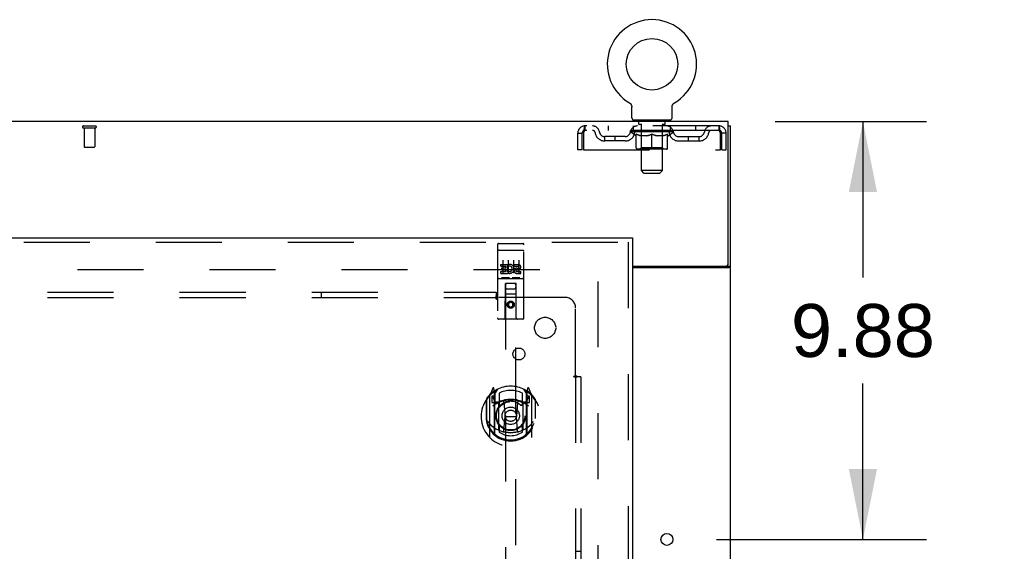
# Model space of a CAD drawing. Header units: inches. Extents: x 0 to 283, y 0 to 183.
# Tile 65 of 76: x 122 to 145, y 119 to 132. Entities that reach past the tile are written whole.
import ezdxf

# ---------------------------------------------------------------- set-up
doc = ezdxf.new("R2010")
doc.units = ezdxf.units.IN
doc.header["$LTSCALE"] = 15.583333
doc.header["$MEASUREMENT"] = 0
doc.linetypes.add('HIDDEN', pattern=[0.2, 0.1, -0.1])
doc.layers.get('0').update_dxf_attribs({"linetype": 'CONTINUOUS'})
for name, color, linetype in [('DEFAULT_2', 8, 'HIDDEN'), ('DIMENSIONS', 7, 'CONTINUOUS'), ('RIGHTHAND_DOOR_ASSEMBLY', 7, 'CONTINUOUS'), ('SUBPANEL', 7, 'CONTINUOUS')]:
    doc.layers.add(name, color=color, linetype=linetype)
doc.styles.get("Standard").update_dxf_attribs({"font": 'arial.ttf'})
doc.dimstyles.new('DIMSTYLE_1', dxfattribs={"dimtxt": 1.25, "dimasz": 1.666667, "dimexe": 0.09, "dimexo": 0.07, "dimgap": 0.0375, "dimtad": 0, "dimtih": 1, "dimtoh": 1, "dimzin": 4, "dimdsep": 46, "dimtxsty": 'Standard', "dimblk": '_FILLED', "dimblk1": '_FILLED', "dimblk2": '_FILLED', "dimcen": 0.09, "dimadec": 3, "dimazin": 1, "dimtfac": 1, "dimtdec": 3, "dimtofl": 0, "dimtmove": 0, "dimatfit": 3, "dimldrblk": '_FILLED', "dimfxl": 0, "dimtolj": 1, "dimtzin": 4, "dimarcsym": 0})

# ---------------------------------------------------------------- blocks, each defined once
blk = doc.blocks.new('_FILLED')
at = {"color": 0, "linetype": 'ByBlock'}
blk.add_solid([(0, 0), (-1, 0.2), (-1, -0.2)], dxfattribs=at)
blk = doc.blocks.new('*D10')
at = {"layer": 'DIMENSIONS', "color": 2, "linetype": 'Continuous'}
for p, q in [((140.03, 129.295), (143.602, 129.295)), ((142.102, 129.295), (142.102, 125.607)), ((142.102, 119.42), (142.102, 123.107)), ((138.642, 119.42), (143.602, 119.42))]:
    blk.add_line(p, q, dxfattribs=at)
at = {"layer": 'DIMENSIONS', "color": 2, "linetype": 'Continuous', "xscale": 1.6666666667, "yscale": 1.6666666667, "zscale": 1.6666666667}
for p, rotation in [((142.102, 129.295), 90), ((142.102, 119.42), 270)]:
    blk.add_blockref('_FILLED', p, dxfattribs=dict(at, rotation=rotation))
at = {"layer": 'DIMENSIONS', "color": 2, "linetype": 'Continuous', "insert": (142.102, 124.982), "char_height": 1.25, "width": 3.39684, "attachment_point": 2, "line_spacing_factor": 0.9}
blk.add_mtext('9.88', dxfattribs=at)
blk = doc.blocks.new('*D11')
at = {"layer": 'DIMENSIONS', "color": 2, "linetype": 'Continuous'}
for p, q in [((137.476, 113.705), (137.476, 111.269)), ((137.476, 112.769), (134.142, 112.769)), ((138.976, 112.769), (141.418, 112.769))]:
    blk.add_line(p, q, dxfattribs=at)
at = {"layer": 'DIMENSIONS', "color": 2, "linetype": 'Continuous', "xscale": 1.6666666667, "yscale": 1.6666666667, "zscale": 1.6666666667}
blk.add_blockref('_FILLED', (137.476, 112.769), dxfattribs=at)
at = {"layer": 'DIMENSIONS', "color": 2, "linetype": 'Continuous', "xscale": 1.6666666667, "yscale": 1.6666666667, "zscale": 1.6666666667, "rotation": 180}
blk.add_blockref('_FILLED', (138.976, 112.769), dxfattribs=at)
at = {"layer": 'DIMENSIONS', "color": 2, "linetype": 'Continuous', "insert": (142.043, 113.394), "char_height": 1.25, "width": 3.39684, "attachment_point": 1, "line_spacing_factor": 0.9}
blk.add_mtext('1.50', dxfattribs=at)

msp = doc.modelspace()

# ---------------------------------------------------------------- linework, layer by layer
at = {"color": 7, "linetype": 'Continuous'}
for p, q in [((136.585, 129.741), (136.585, 129.741)), ((136.585, 129.741), (136.588, 129.739)), ((136.588, 129.739), (136.591, 129.738)), ((136.591, 129.738), (136.593, 129.737)), ((136.593, 129.737), (136.596, 129.734)), ((136.596, 129.734), (136.6, 129.731)), ((136.6, 129.731), (136.603, 129.729)), ((136.603, 129.729), (136.606, 129.726)), ((136.606, 129.726), (136.609, 129.723)), ((136.609, 129.723), (136.612, 129.72)), ((136.612, 129.72), (136.615, 129.716)), ((136.615, 129.716), (136.618, 129.713)), ((136.618, 129.713), (136.621, 129.71)), ((136.621, 129.71), (136.623, 129.706)), ((136.623, 129.706), (136.626, 129.703)), ((136.626, 129.703), (136.628, 129.699)), ((136.628, 129.699), (136.63, 129.695)), ((136.63, 129.695), (136.633, 129.691)), ((136.633, 129.692), (136.635, 129.688)), ((137.609, 129.688), (137.611, 129.692)), ((137.611, 129.691), (137.613, 129.695)), ((137.613, 129.695), (137.615, 129.699)), ((137.615, 129.699), (137.618, 129.703)), ((137.618, 129.703), (137.62, 129.706)), ((137.62, 129.706), (137.623, 129.71)), ((137.623, 129.71), (137.625, 129.713)), ((137.625, 129.713), (137.628, 129.716)), ((137.628, 129.716), (137.631, 129.72)), ((137.631, 129.72), (137.634, 129.723)), ((137.634, 129.723), (137.637, 129.726)), ((137.637, 129.726), (137.641, 129.729)), ((137.641, 129.729), (137.644, 129.731)), ((137.644, 129.731), (137.647, 129.734)), ((137.647, 129.734), (137.651, 129.737)), ((137.651, 129.737), (137.652, 129.738)), ((137.651, 129.737), (137.652, 129.738)), ((137.652, 129.738), (137.655, 129.739)), ((137.655, 129.739), (137.658, 129.741)), ((137.658, 129.741), (137.658, 129.741)), ((136.634, 129.688), (136.636, 129.684)), ((136.636, 129.684), (136.638, 129.68)), ((136.638, 129.68), (136.64, 129.676)), ((136.64, 129.676), (136.641, 129.671)), ((136.647, 129.385), (136.647, 129.634)), ((137.597, 129.634), (137.597, 129.637)), ((137.597, 129.385), (137.597, 129.634)), ((137.601, 129.667), (137.603, 129.672)), ((137.603, 129.671), (137.604, 129.676)), ((137.604, 129.676), (137.606, 129.68)), ((137.606, 129.68), (137.607, 129.684)), ((137.607, 129.684), (137.609, 129.688)), ((137.559, 129.325), (136.684, 129.325)), ((136.684, 129.325), (136.684, 129.295)), ((137.559, 129.325), (137.559, 129.295)), ((138.924, 129.191), (138.976, 129.191)), ((138.872, 125.878), (138.872, 125.877)), ((138.872, 125.877), (138.976, 125.877))]:
    msp.add_line(p, q, dxfattribs=at)
at = {"color": 3, "linetype": 'Continuous'}
for p, q in [((138.924, 129.295), (61.278, 129.295)), ((138.924, 125.938), (138.924, 129.295)), ((138.976, 61.399), (138.976, 129.191)), ((136.663, 125.878), (138.864, 125.878)), ((136.663, 125.847), (138.935, 125.847))]:
    msp.add_line(p, q, dxfattribs=at)
at = {"color": 7, "linetype": 'Continuous'}
for points in [[(136.641, 129.672), (136.642, 129.667), (136.643, 129.663), (136.644, 129.659), (136.645, 129.655), (136.646, 129.65), (136.646, 129.646), (136.647, 129.642), (136.647, 129.637), (136.647, 129.634)], [(136.647, 129.642), (136.647, 129.637), (136.647, 129.634)], [(137.597, 129.637), (137.597, 129.642), (137.597, 129.646), (137.598, 129.65), (137.599, 129.655), (137.599, 129.659), (137.6, 129.663), (137.601, 129.667)], [(137.597, 129.637), (137.597, 129.642), (137.597, 129.646), (137.598, 129.65), (137.599, 129.655)], [(138.853, 125.847), (138.853, 125.848), (138.853, 125.849), (138.853, 125.851), (138.853, 125.852), (138.854, 125.854), (138.854, 125.855), (138.855, 125.857), (138.856, 125.859), (138.858, 125.86), (138.859, 125.861), (138.86, 125.863), (138.862, 125.864), (138.865, 125.866)], [(138.865, 125.866), (138.866, 125.868), (138.868, 125.869), (138.869, 125.87), (138.87, 125.872), (138.871, 125.873)], [(138.871, 125.873), (138.871, 125.874), (138.872, 125.876), (138.872, 125.877)]]:
    msp.add_lwpolyline(points, dxfattribs=at)
at = {"color": 3, "linetype": 'Continuous'}
for points in [[(138.935, 125.847), (138.937, 125.848), (138.939, 125.85), (138.941, 125.851), (138.944, 125.853), (138.947, 125.854), (138.95, 125.856)], [(138.95, 125.856), (138.956, 125.859), (138.959, 125.86), (138.962, 125.862), (138.964, 125.863), (138.967, 125.865), (138.969, 125.866), (138.971, 125.868), (138.973, 125.87), (138.974, 125.871), (138.975, 125.873), (138.975, 125.874), (138.976, 125.876), (138.976, 125.877)]]:
    msp.add_lwpolyline(points, dxfattribs=at)
at = {"color": 7, "linetype": 'Continuous'}
msp.add_circle((137.122, 130.649), 0.609, dxfattribs=at)
at = {"color": 3, "linetype": 'Continuous'}
msp.add_circle((137.476, 119.42), 0.141, dxfattribs=at)
at = {"color": 7, "linetype": 'Continuous'}
for centre, radius, start, end in [((137.122, 130.649), 1.054, 300.3993, 239.6007), ((136.707, 129.385), 0.06, 180, 270), ((137.537, 129.385), 0.06, 270, 360)]:
    msp.add_arc(centre, radius, start, end, dxfattribs=at)
at = {"color": 3, "linetype": 'Continuous'}
msp.add_arc((138.864, 125.938), 0.06, 270, 360, dxfattribs=at)
at = {"layer": 'DEFAULT_2', "color": 8, "linetype": 'HIDDEN'}
for p, q in [((136.591, 129.738), (136.593, 129.737)), ((136.777, 129.325), (136.777, 129.295)), ((136.812, 129.235), (136.812, 129.315)), ((136.881, 129.225), (136.822, 129.225)), ((137.422, 129.225), (137.363, 129.225)), ((137.432, 129.235), (137.432, 129.315)), ((137.467, 129.325), (137.467, 129.295)), ((123.702, 129.191), (123.986, 129.191)), ((123.702, 129.148), (123.986, 129.148)), ((123.72, 129.148), (123.72, 128.701)), ((123.968, 129.148), (123.968, 128.701)), ((135.372, 128.628), (135.372, 129.024)), ((135.372, 129.024), (135.476, 129.024)), ((135.476, 128.628), (135.476, 129.024)), ((135.506, 129.024), (135.506, 128.628)), ((138.705, 129.191), (135.539, 129.191)), ((135.539, 129.191), (135.539, 129.087)), ((138.705, 129.087), (135.539, 129.087)), ((136.091, 129.191), (136.091, 129.087)), ((136.616, 129.049), (136.616, 129.087)), ((137.628, 129.049), (136.616, 129.049)), ((136.743, 128.96), (136.616, 129.049)), ((136.623, 129.081), (136.623, 129.087)), ((136.63, 129.079), (136.63, 129.081)), ((136.63, 129.079), (137.613, 129.079)), ((136.637, 129.079), (136.637, 129.081)), ((136.638, 129.079), (136.638, 129.081)), ((136.646, 129.081), (136.646, 129.087)), ((136.659, 129.079), (136.659, 129.081)), ((136.661, 129.079), (136.661, 129.081)), ((136.683, 129.081), (136.683, 129.087)), ((136.684, 129.087), (136.684, 129.191)), ((136.695, 129.079), (136.695, 129.081)), ((136.697, 129.079), (136.697, 129.081)), ((136.86, 129.081), (136.699, 129.081)), ((136.734, 129.081), (136.734, 129.087)), ((136.735, 129.079), (136.735, 129.081)), ((136.736, 129.079), (136.736, 129.081)), ((136.738, 129.079), (136.738, 129.081)), ((136.744, 129.079), (136.744, 129.081)), ((136.744, 129.079), (136.744, 129.081)), ((136.747, 129.079), (136.747, 129.081)), ((136.749, 129.079), (136.749, 129.082)), ((136.751, 128.67), (136.751, 128.995)), ((136.753, 129.079), (136.753, 129.081)), ((136.764, 129.079), (136.764, 129.081)), ((136.779, 129.079), (136.779, 129.083)), ((136.779, 129.079), (136.779, 129.081)), ((136.795, 129.079), (136.795, 129.081)), ((136.796, 129.081), (136.796, 129.087)), ((136.804, 129.079), (136.804, 129.081)), ((136.807, 129.079), (136.807, 129.081)), ((136.815, 129.079), (136.815, 129.081)), ((136.824, 129.079), (136.824, 129.084)), ((136.836, 129.079), (136.836, 129.081)), ((136.839, 129.079), (136.839, 129.081)), ((136.86, 129.079), (136.86, 129.081)), ((136.914, 129.081), (136.864, 129.081)), ((136.869, 129.081), (136.869, 129.087)), ((136.872, 128.672), (136.872, 129.047)), ((136.873, 128.135), (136.873, 129.215)), ((136.874, 129.079), (136.874, 129.081)), ((136.878, 129.079), (136.878, 129.081)), ((136.883, 129.079), (136.883, 129.085)), ((136.886, 129.079), (136.886, 129.081)), ((136.895, 129.079), (136.895, 129.081)), ((136.914, 129.079), (136.914, 129.081)), ((136.974, 129.081), (136.927, 129.081)), ((136.943, 129.079), (136.943, 129.081)), ((136.949, 129.081), (136.949, 129.087)), ((136.952, 129.079), (136.952, 129.081)), ((136.954, 129.079), (136.954, 129.086)), ((136.956, 129.079), (136.956, 129.081)), ((136.962, 129.079), (136.962, 129.081)), ((136.974, 129.079), (136.974, 129.081)), ((137.038, 129.081), (136.995, 129.081)), ((137.005, 129.079), (137.005, 129.081)), ((137.03, 129.081), (137.122, 129.087)), ((137.034, 129.081), (137.034, 129.087)), ((137.034, 129.086), (137.034, 129.087)), ((137.034, 129.081), (137.034, 129.086)), ((137.034, 129.079), (137.034, 129.081)), ((137.037, 129.079), (137.037, 129.081)), ((137.038, 129.079), (137.038, 129.081)), ((137.039, 129.079), (137.039, 129.081)), ((137.105, 129.081), (137.067, 129.081)), ((137.071, 129.079), (137.071, 129.081)), ((137.105, 129.079), (137.105, 129.081)), ((137.12, 129.081), (137.12, 129.081)), ((137.12, 129.079), (137.12, 129.081)), ((137.12, 129.079), (137.12, 129.081)), ((137.122, 129.081), (137.122, 129.087)), ((137.122, 128.64), (137.122, 128.995)), ((137.124, 129.079), (137.124, 129.081)), ((137.124, 129.079), (137.124, 129.081)), ((137.124, 129.081), (137.124, 129.081)), ((137.125, 129.081), (137.177, 129.081)), ((137.138, 129.079), (137.138, 129.081)), ((137.151, 129.085), (137.213, 129.081)), ((137.151, 129.081), (137.151, 129.085)), ((137.168, 129.081), (137.168, 129.084)), ((137.173, 129.079), (137.173, 129.081)), ((137.205, 129.081), (137.249, 129.081)), ((137.205, 129.079), (137.205, 129.081)), ((137.205, 129.079), (137.205, 129.081)), ((137.206, 129.079), (137.206, 129.081)), ((137.209, 129.086), (137.21, 129.087)), ((137.209, 129.081), (137.209, 129.086)), ((137.209, 129.079), (137.209, 129.081)), ((137.21, 129.081), (137.21, 129.087)), ((137.238, 129.079), (137.238, 129.081)), ((137.27, 129.081), (137.317, 129.081)), ((137.27, 129.079), (137.27, 129.081)), ((137.282, 129.079), (137.282, 129.081)), ((137.288, 129.079), (137.288, 129.081)), ((137.29, 129.079), (137.29, 129.086)), ((137.292, 129.079), (137.292, 129.081)), ((137.295, 129.081), (137.295, 129.087)), ((137.301, 129.079), (137.301, 129.081)), ((137.33, 129.081), (137.379, 129.081)), ((137.33, 129.079), (137.33, 129.081)), ((137.349, 129.079), (137.349, 129.081)), ((137.358, 129.079), (137.358, 129.081)), ((137.361, 129.079), (137.361, 129.085)), ((137.366, 129.079), (137.366, 129.081)), ((137.369, 129.079), (137.369, 129.081)), ((137.371, 128.135), (137.371, 129.215)), ((137.372, 128.672), (137.372, 129.047)), ((137.375, 129.081), (137.375, 129.087)), ((137.383, 129.081), (137.544, 129.081)), ((137.383, 129.079), (137.383, 129.081)), ((137.405, 129.079), (137.405, 129.081)), ((137.407, 129.079), (137.407, 129.081)), ((137.42, 129.079), (137.42, 129.084)), ((137.429, 129.079), (137.429, 129.081)), ((137.436, 129.079), (137.436, 129.081)), ((137.439, 129.079), (137.439, 129.081)), ((137.447, 129.081), (137.447, 129.087)), ((137.448, 129.079), (137.448, 129.081)), ((137.465, 129.079), (137.465, 129.083)), ((137.465, 129.079), (137.465, 129.081)), ((137.479, 129.079), (137.479, 129.081)), ((137.491, 129.079), (137.491, 129.081)), ((137.492, 128.67), (137.492, 128.995)), ((137.494, 129.079), (137.494, 129.082)), ((137.497, 129.079), (137.497, 129.081)), ((137.5, 129.079), (137.5, 129.081)), ((137.5, 129.079), (137.5, 129.081)), ((137.501, 128.96), (137.628, 129.049)), ((137.505, 129.079), (137.505, 129.081)), ((137.508, 129.079), (137.508, 129.081)), ((137.508, 129.079), (137.508, 129.081)), ((137.51, 129.081), (137.51, 129.087)), ((137.546, 129.079), (137.546, 129.081)), ((137.549, 129.079), (137.549, 129.081)), ((137.559, 129.087), (137.559, 129.191)), ((137.56, 129.081), (137.56, 129.087)), ((137.583, 129.079), (137.583, 129.081)), ((137.584, 129.079), (137.584, 129.081)), ((137.597, 129.081), (137.597, 129.087)), ((137.606, 129.079), (137.606, 129.081)), ((137.606, 129.079), (137.606, 129.081)), ((137.613, 129.079), (137.613, 129.081)), ((137.62, 129.081), (137.62, 129.087)), ((137.628, 129.049), (137.628, 129.087)), ((138.153, 129.191), (138.153, 129.087)), ((138.705, 129.087), (138.705, 129.191)), ((138.738, 129.024), (138.733, 129.038)), ((138.738, 128.628), (138.738, 129.024)), ((138.872, 129.024), (138.768, 129.024)), ((138.768, 128.628), (138.768, 129.024)), ((138.872, 128.628), (138.872, 129.024)), ((136.49, 128.94), (136.007, 128.94)), ((136.007, 128.836), (136.007, 128.94)), ((136.49, 128.836), (136.007, 128.836)), ((136.257, 128.836), (136.257, 128.94)), ((136.743, 128.96), (136.751, 128.96)), ((137.009, 128.96), (136.865, 128.96)), ((137.378, 128.96), (137.235, 128.96)), ((137.492, 128.96), (137.501, 128.96)), ((137.753, 128.94), (138.236, 128.94)), ((137.753, 128.836), (138.236, 128.836)), ((137.986, 128.836), (137.986, 128.94)), ((138.236, 128.836), (138.236, 128.94)), ((123.73, 128.691), (123.958, 128.691)), ((135.476, 128.628), (135.372, 128.628)), ((135.506, 128.628), (138.738, 128.628)), ((137.463, 128.64), (136.781, 128.64)), ((136.872, 128.672), (136.84, 128.64)), ((137.372, 128.672), (136.872, 128.672)), ((137.372, 128.672), (137.404, 128.64)), ((138.768, 128.628), (138.872, 128.628)), ((137.371, 128.135), (136.873, 128.135)), ((136.933, 128.075), (136.873, 128.135)), ((136.933, 128.075), (137.311, 128.075)), ((137.311, 128.075), (137.371, 128.135)), ((101.747, 125.795), (135.837, 125.795)), ((135.851, 64.743), (135.851, 125.847))]:
    msp.add_line(p, q, dxfattribs=at)
for points in [[(135.539, 129.191), (135.536, 129.189), (135.534, 129.186), (135.532, 129.181), (135.529, 129.174), (135.527, 129.165), (135.525, 129.154), (135.522, 129.142), (135.52, 129.128), (135.518, 129.112), (135.515, 129.096), (135.513, 129.079), (135.51, 129.061), (135.508, 129.042), (135.506, 129.024)], [(135.539, 129.087), (135.536, 129.086), (135.534, 129.085), (135.532, 129.083), (135.529, 129.08), (135.527, 129.077), (135.525, 129.073), (135.522, 129.068), (135.52, 129.063), (135.518, 129.057), (135.515, 129.051), (135.513, 129.044), (135.51, 129.038), (135.506, 129.024)], [(136.751, 128.995), (136.772, 128.987), (136.792, 128.98), (136.812, 128.973), (136.832, 128.968), (136.852, 128.964), (136.871, 128.96)], [(136.865, 128.96), (136.846, 128.964), (136.828, 128.968), (136.809, 128.974), (136.79, 128.98), (136.771, 128.986), (136.751, 128.994)], [(137.001, 128.96), (137.021, 128.964), (137.041, 128.968), (137.061, 128.974), (137.081, 128.98), (137.101, 128.987), (137.122, 128.995)], [(137.122, 128.994), (137.102, 128.986), (137.083, 128.979), (137.064, 128.973), (137.046, 128.968), (137.027, 128.964), (137.009, 128.96)], [(137.122, 128.995), (137.143, 128.987), (137.163, 128.98), (137.183, 128.974), (137.203, 128.968), (137.223, 128.964), (137.242, 128.96)], [(137.235, 128.96), (137.216, 128.964), (137.197, 128.968), (137.179, 128.973), (137.16, 128.979), (137.141, 128.986), (137.122, 128.994)], [(137.372, 128.96), (137.392, 128.964), (137.412, 128.968), (137.432, 128.973), (137.452, 128.98), (137.472, 128.987), (137.492, 128.995)], [(137.492, 128.994), (137.473, 128.986), (137.453, 128.979), (137.434, 128.973), (137.416, 128.968), (137.397, 128.964), (137.378, 128.96)], [(138.738, 129.024), (138.735, 129.042), (138.733, 129.061), (138.731, 129.079), (138.728, 129.096), (138.726, 129.112), (138.724, 129.128), (138.721, 129.142), (138.719, 129.154), (138.717, 129.165), (138.714, 129.174), (138.712, 129.181), (138.709, 129.186), (138.707, 129.189), (138.705, 129.191)], [(138.733, 129.038), (138.731, 129.044), (138.728, 129.051), (138.726, 129.057), (138.724, 129.063), (138.721, 129.068), (138.719, 129.073), (138.717, 129.077), (138.714, 129.08), (138.712, 129.083), (138.709, 129.085), (138.707, 129.086), (138.705, 129.087)]]:
    msp.add_lwpolyline(points, dxfattribs=at)
for centre, radius, start, end in [((136.802, 129.315), 0.01, 0, 90), ((136.822, 129.235), 0.01, 180, 270), ((136.863, 129.215), 0.01, 0, 90), ((137.381, 129.215), 0.01, 90, 180), ((137.422, 129.235), 0.01, 270, 360), ((137.442, 129.315), 0.01, 90, 180), ((123.702, 129.169), 0.0215, 90, 270), ((123.986, 129.169), 0.0215, 270, 90), ((135.539, 129.024), 0.167, 90, 180), ((135.539, 129.024), 0.063, 90, 180), ((135.718, 129.024), 0.167, 8.0716, 90), ((135.719, 129.024), 0.0625, 7.9863, 90), ((136.007, 129.065), 0.229, 187.9863, 270), ((136.007, 129.065), 0.125, 188.0716, 270), ((136.49, 129.065), 0.125, 270, 351.9284), ((136.49, 129.065), 0.229, 270, 352.0137), ((136.779, 129.024), 0.167, 90, 171.9284), ((136.779, 129.024), 0.0625, 90, 172.0137), ((136.84, 129.047), 0.0318, 0, 90), ((137.404, 129.047), 0.0318, 90, 180), ((137.464, 129.024), 0.167, 8.0716, 90), ((137.465, 129.024), 0.0625, 7.9863, 90), ((137.753, 129.065), 0.229, 187.9863, 270), ((137.753, 129.065), 0.125, 188.0716, 270), ((138.236, 129.065), 0.125, 270, 351.9284), ((138.236, 129.065), 0.229, 270, 352.0137), ((138.525, 129.024), 0.167, 90, 171.9284), ((138.525, 129.024), 0.0625, 90, 172.0137), ((138.705, 129.024), 0.167, 0, 90), ((138.705, 129.024), 0.063, 0, 90), ((123.73, 128.701), 0.01, 180, 270), ((123.958, 128.701), 0.01, 270, 360), ((136.781, 128.67), 0.0296, 180, 270), ((137.463, 128.67), 0.0296, 270, 360)]:
    msp.add_arc(centre, radius, start, end, dxfattribs=at)
for centre, major_axis, ratio, start_param, end_param in [((137.122, 129.087), (0.506, 0.005), 0.05963, 2.96643, 3.140963), ((136.6, 129.077), (0.158, 0), 0.060556, 0.430652, 1.470503), ((137.122, 129.087), (0.506, 0), 0.060556, -3.141593, -2.96706), ((136.6, 129.072), (0.158, 0.002), 0.05963, 1.376596, 1.469874), ((137.122, 129.087), (0.506, 0.011), 0.05688, 2.791345, 2.965878), ((136.58, 129.077), (0.158, 0.002), 0.05963, 0.25549, 1.295341), ((136.635, 129.077), (0.158, -0.002), 0.05963, 0.605815, 1.645666), ((137.122, 129.087), (0.506, -0.005), 0.05963, -2.96643, -2.791898), ((136.635, 129.072), (0.158, 0), 0.060556, 1.551758, 1.645036), ((136.58, 129.072), (0.158, 0.003), 0.05688, 1.20151, 1.294789), ((136.636, 129.073), (0.131, 0.001), 0.05963, 1.065228, 1.614276), ((136.62, 129.073), (0.131, 0.003), 0.05688, 0.890143, 1.43919), ((136.667, 129.073), (0.131, 0), 0.060556, 1.240391, 1.789438), ((137.122, 129.087), (0.506, 0.015), 0.052395, 2.616403, 2.790936), ((136.577, 129.077), (0.158, 0.003), 0.05688, 0.080405, 1.120256), ((136.685, 129.077), (0.158, -0.003), 0.05688, 0.7809, 1.820751), ((137.122, 129.087), (0.506, -0.011), 0.05688, -2.791345, -2.616812), ((136.685, 129.072), (0.158, -0.002), 0.05963, 1.72692, 1.820198), ((136.577, 129.072), (0.158, 0.005), 0.052395, 1.026568, 1.119847), ((136.62, 129.073), (0.131, 0.004), 0.052395, 0.715201, 1.264248), ((136.711, 129.073), (0.131, -0.001), 0.05963, 1.415553, 1.9646), ((137.122, 129.087), (0.506, 0.02), 0.046319, 2.441654, 2.616187), ((136.748, 129.077), (0.158, -0.005), 0.052395, 0.955842, 1.995693), ((136.591, 129.077), (0.158, 0.005), 0.052395, -0.094537, 0.945314), ((137.122, 129.087), (0.506, -0.015), 0.052395, -2.616403, -2.44187), ((136.748, 129.072), (0.158, -0.003), 0.05688, 1.902006, 1.995284), ((136.591, 129.072), (0.158, 0.006), 0.046319, 0.851819, 0.945098), ((136.634, 129.073), (0.131, 0.005), 0.046319, 0.540452, 1.089499), ((136.768, 129.073), (0.131, -0.003), 0.05688, 1.590638, 2.139686), ((137.122, 129.087), (0.506, 0.024), 0.038841, 2.267123, 2.441656), ((136.823, 129.077), (0.158, -0.006), 0.046319, 1.130591, 2.170442), ((136.621, 129.077), (0.158, 0.006), 0.046319, -0.269286, 0.770565), ((137.122, 129.087), (0.506, -0.02), 0.046319, -2.441654, -2.267121), ((136.823, 129.072), (0.158, -0.005), 0.052395, 2.076947, 2.170226), ((136.621, 129.072), (0.158, 0.007), 0.038841, 0.677289, 0.770567), ((136.664, 129.073), (0.131, 0.006), 0.038841, 0.365921, 0.914969), ((136.835, 129.073), (0.131, -0.004), 0.052395, 1.76558, 2.314627), ((137.122, 129.087), (0.506, 0.027), 0.030195, 2.09281, 2.267343), ((136.907, 129.077), (0.158, -0.007), 0.038841, 1.305122, 2.344973), ((136.665, 129.077), (0.158, 0.007), 0.038841, -0.443817, 0.596034), ((137.122, 129.087), (0.506, -0.024), 0.038841, -2.267123, -2.092591), ((136.907, 129.072), (0.158, -0.006), 0.046319, 2.251696, 2.344975), ((136.665, 129.072), (0.158, 0.008), 0.030195, 0.502975, 0.596254), ((136.707, 129.073), (0.131, 0.007), 0.030195, 0.191608, 0.740655), ((136.912, 129.073), (0.131, -0.005), 0.046319, 1.940329, 2.489376), ((136.724, 129.077), (0.158, 0.008), 0.030195, -0.61813, 0.421721), ((137.122, 129.087), (0.506, 0.029), 0.020645, 1.918687, 2.09322), ((136.997, 129.077), (0.158, -0.008), 0.030195, 1.479435, 2.519286), ((137.122, 129.087), (0.506, -0.027), 0.030195, -2.09281, -1.918277), ((136.997, 129.072), (0.158, -0.007), 0.038841, 2.426227, 2.519505), ((136.724, 129.072), (0.158, 0.009), 0.020645, 0.328852, 0.422131), ((136.763, 129.073), (0.131, 0.007), 0.020645, 0.017485, 0.566532), ((136.994, 129.073), (0.131, -0.006), 0.038841, 2.11486, 2.663907), ((136.795, 129.077), (0.158, 0.009), 0.020645, -0.792253, 0.247598), ((137.122, 129.087), (0.506, 0.03), 0.010478, 1.744704, 1.919237), ((137.091, 129.077), (0.158, -0.009), 0.020645, 1.653558, 2.693409), ((137.122, 129.087), (0.506, -0.029), 0.020645, -1.918687, -1.744154), ((137.091, 129.072), (0.158, -0.008), 0.030195, 2.60054, 2.693819), ((136.795, 129.072), (0.158, 0.009), 0.010478, 0.154869, 0.248148), ((136.83, 129.073), (0.131, 0.008), 0.010478, 6.126688, 6.675735), ((137.081, 129.073), (0.131, -0.007), 0.030195, 2.289173, 2.83822), ((136.876, 129.077), (0.158, 0.009), 0.010478, -0.966236, -0.000846), ((137.186, 129.077), (0.158, -0.009), 0.010478, 1.827541, 2.867392), ((137.122, 129.087), (0.506, -0.03), 0.010478, -1.744704, -1.563007), ((137.186, 129.072), (0.158, -0.009), 0.020645, 2.774664, 2.867942), ((137.169, 129.073), (0.131, -0.007), 0.020645, 2.463296, 3.012344), ((137.057, 129.077), (0.158, 0.009), 0.010478, 0.274201, 1.314052), ((136.988, 129.073), (0.131, 0.008), 0.010478, -0.000483, 0.504314), ((136.964, 129.072), (0.158, 0.009), 0.010478, 0.099668, 0.192946), ((137.122, 129.087), (0.506, 0.03), 0.010478, -1.571421, -1.396888), ((137.255, 129.073), (0.131, -0.008), 0.010478, 2.637279, 3.14189), ((137.279, 129.072), (0.158, -0.009), 0.010478, 2.74231, 2.948646), ((137.152, 129.077), (0.158, 0.009), 0.020645, 0.448184, 1.488034), ((137.075, 129.073), (0.131, 0.007), 0.020645, 0.129249, 0.678296), ((137.057, 129.072), (0.158, 0.009), 0.020645, 0.273651, 0.366929), ((137.368, 129.077), (0.158, -0.009), 0.010478, -3.140747, -2.175357), ((137.122, 129.087), (0.506, 0.029), 0.020645, -1.397439, -1.222906), ((137.122, 129.087), (0.506, -0.03), 0.010478, 1.222355, 1.396888), ((137.246, 129.077), (0.158, 0.008), 0.030195, 0.622307, 1.662158), ((137.163, 129.073), (0.131, 0.007), 0.030195, 0.303372, 0.852419), ((137.413, 129.073), (0.131, -0.008), 0.010478, 2.749043, 3.29809), ((137.448, 129.077), (0.158, -0.009), 0.020645, 2.893995, 3.933846), ((137.152, 129.072), (0.158, 0.008), 0.030195, 0.447774, 0.541052), ((137.448, 129.072), (0.158, -0.009), 0.010478, 2.893445, 2.986723), ((137.122, 129.087), (0.506, 0.027), 0.030195, -1.223315, -1.048783), ((137.122, 129.087), (0.506, -0.029), 0.020645, 1.048373, 1.222906), ((137.337, 129.077), (0.158, 0.007), 0.038841, 0.79662, 1.836471), ((137.249, 129.073), (0.131, 0.006), 0.038841, 0.477686, 1.026733), ((137.48, 129.073), (0.131, -0.007), 0.020645, 2.57506, 3.124108), ((137.519, 129.077), (0.158, -0.008), 0.030195, 2.719872, 3.759723), ((137.42, 129.077), (0.158, 0.006), 0.046319, 0.971151, 2.011002), ((137.246, 129.072), (0.158, 0.007), 0.038841, 0.622087, 0.715366), ((137.519, 129.072), (0.158, -0.009), 0.020645, 2.719462, 2.812741), ((137.122, 129.087), (0.506, 0.024), 0.038841, -1.049002, -0.874469), ((137.122, 129.087), (0.506, -0.027), 0.030195, 0.87425, 1.048783), ((137.332, 129.073), (0.131, 0.005), 0.046319, 0.652216, 1.201263), ((137.495, 129.077), (0.158, 0.005), 0.052395, 1.1459, 2.185751), ((137.536, 129.073), (0.131, -0.007), 0.030195, 2.400937, 2.949985), ((137.578, 129.077), (0.158, -0.007), 0.038841, 2.545558, 3.585409), ((137.408, 129.073), (0.131, 0.004), 0.052395, 0.826965, 1.376012), ((137.337, 129.072), (0.158, 0.006), 0.046319, 0.796618, 0.889896), ((137.578, 129.072), (0.158, -0.008), 0.030195, 2.545339, 2.638617), ((137.558, 129.077), (0.158, 0.003), 0.05688, 1.320842, 2.360692), ((137.122, 129.087), (0.506, 0.02), 0.046319, -0.874471, -0.699939), ((137.122, 129.087), (0.506, -0.024), 0.038841, 0.699936, 0.874469), ((137.623, 129.077), (0.158, -0.006), 0.046319, 2.371028, 3.410879), ((137.58, 129.073), (0.131, -0.006), 0.038841, 2.226624, 2.775671), ((137.609, 129.077), (0.158, 0.002), 0.05963, 1.495927, 2.535778), ((137.476, 129.073), (0.131, 0.003), 0.05688, 1.001907, 1.550954), ((137.653, 129.077), (0.158, -0.005), 0.052395, 2.196279, 3.23613), ((137.609, 129.073), (0.131, -0.005), 0.046319, 2.052093, 2.601141), ((137.42, 129.072), (0.158, 0.005), 0.052395, 0.971367, 1.064645), ((137.644, 129.077), (0.158, 0), 0.060556, 1.671089, 2.71094), ((137.623, 129.072), (0.158, -0.007), 0.038841, 2.371026, 2.464304), ((137.666, 129.077), (0.158, -0.003), 0.05688, 2.021337, 3.061188), ((137.122, 129.087), (0.506, 0.015), 0.052395, -0.699723, -0.52519), ((137.122, 129.087), (0.506, -0.02), 0.046319, 0.525406, 0.699939), ((137.663, 129.077), (0.158, -0.002), 0.05963, 1.846251, 2.886102), ((137.533, 129.073), (0.131, 0.001), 0.05963, 1.176993, 1.72604), ((137.624, 129.073), (0.131, -0.004), 0.052395, 1.877344, 2.426392), ((137.577, 129.073), (0.131, 0), 0.060556, 1.352155, 1.901202), ((137.623, 129.073), (0.131, -0.003), 0.05688, 1.702402, 2.25145), ((137.608, 129.073), (0.131, -0.001), 0.05963, 1.527317, 2.076364), ((137.495, 129.072), (0.158, 0.003), 0.05688, 1.146309, 1.239587), ((137.653, 129.072), (0.158, -0.006), 0.046319, 2.196495, 2.289773), ((137.122, 129.087), (0.506, 0.011), 0.05688, -0.524781, -0.350248), ((137.122, 129.087), (0.506, -0.015), 0.052395, 0.350657, 0.52519), ((137.558, 129.072), (0.158, 0.002), 0.05963, 1.321394, 1.414673), ((137.666, 129.072), (0.158, -0.005), 0.052395, 2.021746, 2.115024), ((137.122, 129.087), (0.506, 0.005), 0.05963, -0.349695, -0.175162), ((137.122, 129.087), (0.506, -0.011), 0.05688, 0.175715, 0.350248), ((137.609, 129.072), (0.158, 0), 0.060556, 1.496556, 1.589835), ((137.663, 129.072), (0.158, -0.003), 0.05688, 1.846804, 1.940083), ((137.644, 129.072), (0.158, -0.002), 0.05963, 1.671719, 1.764997), ((137.122, 129.087), (0.506, 0), 0.060556, -0.174533, 0), ((137.122, 129.087), (0.506, -0.005), 0.05963, 0.000629, 0.175162)]:
    msp.add_ellipse(centre, major_axis=major_axis, ratio=ratio, start_param=start_param, end_param=end_param, dxfattribs=at)
at = {"layer": 'RIGHTHAND_DOOR_ASSEMBLY', "color": 3, "linetype": 'Continuous'}
for p, q in [((100.476, 126.545), (136.663, 126.545)), ((136.663, 126.441), (136.663, 64.149))]:
    msp.add_line(p, q, dxfattribs=at)
at = {"layer": 'RIGHTHAND_DOOR_ASSEMBLY', "color": 8, "linetype": 'HIDDEN'}
for p, q in [((100.476, 126.441), (136.663, 126.441)), ((136.559, 126.441), (136.559, 64.149)), ((133.476, 126.382), (133.476, 124.657)), ((133.492, 126.253), (133.492, 126.253)), ((133.493, 126.253), (133.492, 126.253)), ((133.494, 126.253), (133.493, 126.253)), ((133.495, 126.254), (133.494, 126.253)), ((133.495, 126.254), (133.495, 126.254)), ((133.496, 126.254), (133.495, 126.254)), ((133.497, 126.254), (133.496, 126.254)), ((133.498, 126.254), (133.497, 126.254)), ((133.499, 126.254), (133.498, 126.254)), ((133.5, 126.254), (133.499, 126.254)), ((133.5, 126.254), (133.5, 126.254)), ((133.501, 126.254), (133.5, 126.254)), ((133.502, 126.254), (133.501, 126.254)), ((133.503, 126.254), (133.502, 126.254)), ((133.504, 126.254), (133.503, 126.254)), ((133.505, 126.254), (133.504, 126.254)), ((133.505, 126.254), (133.505, 126.254)), ((133.505, 126.254), (134.071, 126.254)), ((133.506, 126.412), (134.071, 126.412)), ((134.071, 126.254), (134.072, 126.254)), ((134.072, 126.254), (134.072, 126.254)), ((134.072, 126.254), (134.073, 126.254)), ((134.073, 126.254), (134.074, 126.254)), ((134.074, 126.254), (134.075, 126.254)), ((134.075, 126.254), (134.076, 126.254)), ((134.076, 126.254), (134.077, 126.254)), ((134.077, 126.254), (134.077, 126.254)), ((134.079, 126.254), (134.079, 126.254)), ((134.079, 126.254), (134.08, 126.254)), ((134.08, 126.254), (134.081, 126.254)), ((134.081, 126.254), (134.082, 126.254)), ((134.082, 126.254), (134.083, 126.253)), ((134.083, 126.253), (134.083, 126.253)), ((134.083, 126.253), (134.084, 126.253)), ((134.101, 124.657), (134.101, 126.382)), ((133.601, 126.021), (133.601, 125.715)), ((133.726, 126.021), (133.726, 125.715)), ((133.851, 126.021), (133.851, 125.715)), ((133.976, 126.021), (133.976, 125.715)), ((133.556, 125.919), (133.713, 125.919)), ((133.556, 125.877), (133.556, 125.919)), ((133.556, 125.877), (133.67, 125.877)), ((133.556, 125.748), (133.67, 125.748)), ((133.556, 125.706), (133.556, 125.748)), ((133.578, 125.834), (133.67, 125.834)), ((133.578, 125.792), (133.578, 125.834)), ((133.578, 125.792), (133.67, 125.792)), ((133.67, 125.834), (133.67, 125.877)), ((133.67, 125.748), (133.67, 125.792)), ((133.713, 125.742), (133.713, 125.919)), ((133.713, 125.742), (133.726, 125.76)), ((133.737, 125.871), (133.72, 125.91)), ((133.869, 125.919), (133.961, 125.919)), ((133.869, 125.877), (133.869, 125.919)), ((133.869, 125.877), (133.961, 125.877)), ((133.929, 125.792), (133.975, 125.792)), ((133.933, 125.833), (133.961, 125.833)), ((133.933, 125.748), (134.025, 125.748)), ((134.025, 125.706), (134.025, 125.748)), ((133.506, 125.584), (134.071, 125.584)), ((133.556, 125.706), (133.713, 125.706)), ((133.749, 125.6), (133.577, 125.6)), ((133.713, 125.706), (133.713, 125.718)), ((133.716, 125.717), (133.713, 125.718)), ((133.999, 125.6), (133.827, 125.6)), ((133.933, 125.706), (134.025, 125.706)), ((133.658, 124.657), (133.662, 125.467)), ((133.663, 125.467), (133.662, 125.467)), ((133.913, 125.467), (133.663, 125.467)), ((133.663, 125.467), (133.663, 97.465)), ((133.703, 125.342), (133.873, 125.342)), ((133.915, 125.467), (133.913, 125.467)), ((133.913, 97.465), (133.913, 125.467)), ((133.918, 124.657), (133.915, 125.467)), ((133.916, 125.217), (133.661, 125.217)), ((133.788, 125.039), (133.726, 125.003)), ((133.726, 125.003), (133.726, 124.931)), ((133.726, 125.003), (133.736, 124.997)), ((133.726, 124.931), (133.736, 124.936)), ((133.726, 124.931), (133.788, 124.895)), ((133.788, 125.027), (133.736, 124.997)), ((133.736, 124.997), (133.736, 124.936)), ((133.736, 124.936), (133.788, 124.906)), ((133.788, 125.039), (133.788, 125.027)), ((133.851, 125.003), (133.788, 125.039)), ((133.841, 124.997), (133.788, 125.027)), ((133.788, 124.906), (133.841, 124.936)), ((133.788, 124.895), (133.851, 124.931)), ((133.788, 124.895), (133.788, 124.906)), ((133.851, 125.003), (133.841, 124.997)), ((133.841, 124.936), (133.841, 124.997)), ((133.851, 124.931), (133.841, 124.936)), ((133.851, 124.931), (133.851, 125.003)), ((134.071, 124.627), (133.506, 124.627)), ((133.363, 122.993), (133.293, 122.817)), ((133.406, 122.909), (133.392, 122.99)), ((133.413, 122.862), (133.483, 122.971)), ((134.093, 122.971), (134.163, 122.862)), ((134.185, 122.99), (134.171, 122.909)), ((134.284, 122.817), (134.214, 122.993)), ((133.213, 122.734), (133.213, 122.276)), ((133.288, 122.807), (133.288, 121.839)), ((133.413, 122.802), (133.346, 122.802)), ((133.346, 122.802), (133.346, 122.652)), ((133.354, 122.794), (133.384, 122.749)), ((133.385, 122.913), (133.384, 122.913)), ((133.384, 122.913), (133.384, 122.913)), ((133.384, 122.913), (133.384, 122.913)), ((133.406, 121.893), (133.406, 122.909)), ((133.413, 121.918), (133.413, 122.921)), ((133.416, 122.896), (133.416, 122.689)), ((133.513, 122.874), (133.513, 122.622)), ((134.063, 122.622), (134.063, 122.874)), ((134.161, 122.689), (134.161, 122.896)), ((134.163, 121.918), (134.163, 122.921)), ((134.231, 122.802), (134.163, 122.802)), ((134.171, 122.909), (134.171, 121.893)), ((134.192, 122.913), (134.188, 122.916)), ((134.193, 122.749), (134.222, 122.794)), ((134.231, 122.652), (134.231, 122.802)), ((134.288, 121.839), (134.288, 122.807)), ((134.363, 122.734), (134.363, 122.276)), ((133.206, 122.711), (133.206, 122.323)), ((133.346, 122.652), (133.406, 122.652)), ((133.506, 122.651), (133.433, 122.651)), ((133.436, 122.669), (133.502, 122.669)), ((133.506, 122.01), (133.506, 122.641)), ((133.625, 122.667), (133.656, 122.323)), ((133.951, 122.667), (133.921, 122.323)), ((134.143, 122.651), (134.071, 122.651)), ((134.071, 122.641), (134.071, 122.01)), ((134.075, 122.669), (134.141, 122.669)), ((134.171, 122.652), (134.231, 122.652)), ((134.371, 122.323), (134.371, 122.711)), ((133.206, 122.323), (133.221, 122.323)), ((133.213, 122.276), (133.213, 122.274)), ((133.626, 121.984), (133.656, 122.323)), ((133.656, 122.323), (133.921, 122.323)), ((133.951, 121.984), (133.921, 122.323)), ((134.371, 122.323), (134.356, 122.323)), ((134.363, 122.276), (134.363, 122.274)), ((133.513, 122.06), (133.513, 121.958)), ((134.063, 121.958), (134.063, 122.06))]:
    msp.add_line(p, q, dxfattribs=at)
at = {"layer": 'RIGHTHAND_DOOR_ASSEMBLY', "color": 7, "linetype": 'Continuous'}
msp.add_line((136.663, 126.545), (136.663, 126.441), dxfattribs=at)
at = {"layer": 'RIGHTHAND_DOOR_ASSEMBLY', "color": 8, "linetype": 'HIDDEN'}
for points in [[(133.492, 126.253), (133.491, 126.253), (133.491, 126.253), (133.491, 126.253), (133.49, 126.253), (133.49, 126.253), (133.489, 126.253), (133.489, 126.253), (133.489, 126.253), (133.488, 126.253), (133.488, 126.253), (133.488, 126.253), (133.487, 126.252), (133.487, 126.252), (133.487, 126.252), (133.486, 126.252), (133.486, 126.252), (133.486, 126.252), (133.485, 126.252), (133.485, 126.252), (133.485, 126.252), (133.485, 126.252), (133.484, 126.252), (133.484, 126.252), (133.484, 126.252), (133.483, 126.252), (133.483, 126.251), (133.483, 126.251), (133.483, 126.251), (133.482, 126.251), (133.482, 126.251), (133.482, 126.251), (133.482, 126.251), (133.481, 126.251), (133.481, 126.251), (133.481, 126.251), (133.481, 126.251), (133.48, 126.251), (133.48, 126.25), (133.48, 126.25), (133.48, 126.25), (133.48, 126.25), (133.479, 126.25), (133.479, 126.25), (133.479, 126.25), (133.479, 126.25), (133.479, 126.25), (133.478, 126.25), (133.478, 126.25), (133.478, 126.249), (133.478, 126.249), (133.478, 126.249), (133.478, 126.249), (133.477, 126.249), (133.477, 126.249), (133.477, 126.249), (133.477, 126.249), (133.477, 126.249), (133.477, 126.249), (133.477, 126.248), (133.477, 126.248), (133.477, 126.248), (133.476, 126.248), (133.476, 126.248), (133.476, 126.248), (133.476, 126.248), (133.476, 126.248), (133.476, 126.248), (133.476, 126.248), (133.476, 126.247), (133.476, 126.247), (133.476, 126.247), (133.476, 126.247), (133.476, 126.247), (133.476, 126.247), (133.476, 126.247), (133.476, 126.247), (133.476, 126.247)], [(134.077, 126.254), (134.078, 126.254), (134.079, 126.254)], [(134.084, 126.253), (134.085, 126.253), (134.085, 126.253), (134.086, 126.253), (134.086, 126.253), (134.086, 126.253), (134.087, 126.253), (134.087, 126.253), (134.087, 126.253), (134.088, 126.253), (134.088, 126.253), (134.088, 126.253), (134.089, 126.253), (134.089, 126.252), (134.089, 126.252), (134.09, 126.252), (134.09, 126.252), (134.09, 126.252), (134.091, 126.252), (134.091, 126.252), (134.091, 126.252), (134.092, 126.252), (134.092, 126.252), (134.092, 126.252), (134.093, 126.252), (134.093, 126.252), (134.093, 126.252), (134.093, 126.251), (134.094, 126.251), (134.094, 126.251), (134.094, 126.251), (134.094, 126.251), (134.095, 126.251), (134.095, 126.251), (134.095, 126.251), (134.095, 126.251), (134.096, 126.251), (134.096, 126.251), (134.096, 126.251), (134.096, 126.25), (134.097, 126.25), (134.097, 126.25), (134.097, 126.25), (134.097, 126.25), (134.097, 126.25), (134.098, 126.25), (134.098, 126.25), (134.098, 126.25), (134.098, 126.25), (134.098, 126.25), (134.098, 126.249), (134.099, 126.249), (134.099, 126.249), (134.099, 126.249), (134.099, 126.249), (134.099, 126.249), (134.099, 126.249), (134.099, 126.249), (134.1, 126.249), (134.1, 126.249), (134.1, 126.248), (134.1, 126.248), (134.1, 126.248), (134.1, 126.248), (134.1, 126.248), (134.1, 126.248), (134.1, 126.248), (134.1, 126.248), (134.1, 126.248), (134.101, 126.248), (134.101, 126.247), (134.101, 126.247), (134.101, 126.247), (134.101, 126.247), (134.101, 126.247), (134.101, 126.247), (134.101, 126.247), (134.101, 126.247), (134.101, 126.247)], [(133.577, 125.6), (133.577, 125.6), (133.577, 125.6), (133.577, 125.6), (133.577, 125.6), (133.576, 125.6), (133.576, 125.6), (133.576, 125.6), (133.576, 125.6), (133.576, 125.6), (133.575, 125.6), (133.575, 125.6), (133.575, 125.6), (133.575, 125.6), (133.575, 125.6), (133.575, 125.6), (133.574, 125.6), (133.574, 125.6), (133.574, 125.6), (133.574, 125.6), (133.574, 125.6), (133.574, 125.6), (133.573, 125.6), (133.573, 125.6), (133.573, 125.6), (133.573, 125.6), (133.573, 125.6), (133.573, 125.601), (133.573, 125.601), (133.573, 125.601), (133.572, 125.601), (133.572, 125.601), (133.572, 125.601), (133.572, 125.601), (133.572, 125.601), (133.572, 125.601), (133.572, 125.601), (133.572, 125.601), (133.572, 125.601), (133.571, 125.601), (133.571, 125.601), (133.571, 125.601), (133.571, 125.601), (133.571, 125.601), (133.571, 125.601), (133.571, 125.601), (133.571, 125.601)], [(133.756, 125.601), (133.756, 125.601), (133.756, 125.601), (133.756, 125.601), (133.755, 125.601), (133.755, 125.601), (133.755, 125.601), (133.755, 125.601), (133.755, 125.601), (133.755, 125.601), (133.755, 125.601), (133.755, 125.601), (133.755, 125.601), (133.754, 125.601), (133.754, 125.601), (133.754, 125.601), (133.754, 125.601), (133.754, 125.601), (133.754, 125.601), (133.754, 125.601), (133.754, 125.6), (133.753, 125.6), (133.753, 125.6), (133.753, 125.6), (133.753, 125.6), (133.753, 125.6), (133.753, 125.6), (133.753, 125.6), (133.752, 125.6), (133.752, 125.6), (133.752, 125.6), (133.752, 125.6), (133.752, 125.6), (133.752, 125.6), (133.752, 125.6), (133.751, 125.6), (133.751, 125.6), (133.751, 125.6), (133.751, 125.6), (133.751, 125.6), (133.75, 125.6), (133.75, 125.6), (133.75, 125.6), (133.75, 125.6), (133.75, 125.6), (133.749, 125.6)], [(133.827, 125.6), (133.827, 125.6), (133.827, 125.6), (133.827, 125.6), (133.827, 125.6), (133.826, 125.6), (133.826, 125.6), (133.826, 125.6), (133.826, 125.6), (133.826, 125.6), (133.825, 125.6), (133.825, 125.6), (133.825, 125.6), (133.825, 125.6), (133.825, 125.6), (133.825, 125.6), (133.824, 125.6), (133.824, 125.6), (133.824, 125.6), (133.824, 125.6), (133.824, 125.6), (133.824, 125.6), (133.823, 125.6), (133.823, 125.6), (133.823, 125.6), (133.823, 125.6), (133.823, 125.6), (133.823, 125.601), (133.823, 125.601), (133.823, 125.601), (133.822, 125.601), (133.822, 125.601), (133.822, 125.601), (133.822, 125.601), (133.822, 125.601), (133.822, 125.601), (133.822, 125.601), (133.822, 125.601), (133.822, 125.601), (133.821, 125.601), (133.821, 125.601), (133.821, 125.601), (133.821, 125.601), (133.821, 125.601), (133.821, 125.601), (133.821, 125.601), (133.821, 125.601)], [(134.006, 125.601), (134.006, 125.601), (134.006, 125.601), (134.006, 125.601), (134.005, 125.601), (134.005, 125.601), (134.005, 125.601), (134.005, 125.601), (134.005, 125.601), (134.005, 125.601), (134.005, 125.601), (134.005, 125.601), (134.005, 125.601), (134.004, 125.601), (134.004, 125.601), (134.004, 125.601), (134.004, 125.601), (134.004, 125.601), (134.004, 125.601), (134.004, 125.601), (134.004, 125.6), (134.004, 125.6), (134.003, 125.6), (134.003, 125.6), (134.003, 125.6), (134.003, 125.6), (134.003, 125.6), (134.003, 125.6), (134.002, 125.6), (134.002, 125.6), (134.002, 125.6), (134.002, 125.6), (134.002, 125.6), (134.002, 125.6), (134.002, 125.6), (134.001, 125.6), (134.001, 125.6), (134.001, 125.6), (134.001, 125.6), (134.001, 125.6), (134, 125.6), (134, 125.6), (134, 125.6), (134, 125.6), (134, 125.6), (133.999, 125.6)], [(133.256, 122.21), (133.259, 122.204), (133.262, 122.199), (133.265, 122.195), (133.268, 122.19), (133.271, 122.185), (133.273, 122.181), (133.276, 122.177), (133.279, 122.173), (133.281, 122.17), (133.284, 122.166), (133.286, 122.162), (133.288, 122.159), (133.291, 122.156), (133.293, 122.153), (133.295, 122.15), (133.298, 122.147), (133.3, 122.144), (133.302, 122.142), (133.304, 122.139), (133.306, 122.137), (133.308, 122.134), (133.31, 122.132), (133.312, 122.13), (133.314, 122.128), (133.316, 122.126), (133.318, 122.124), (133.319, 122.122), (133.321, 122.12), (133.323, 122.118), (133.324, 122.117), (133.326, 122.115), (133.328, 122.114), (133.329, 122.112), (133.331, 122.111), (133.332, 122.109), (133.334, 122.108)], [(134.243, 122.108), (134.244, 122.109), (134.246, 122.111), (134.247, 122.112), (134.249, 122.114), (134.25, 122.115), (134.252, 122.117), (134.254, 122.118), (134.255, 122.12), (134.257, 122.122), (134.259, 122.124), (134.261, 122.126), (134.263, 122.128), (134.265, 122.13), (134.267, 122.132), (134.269, 122.134), (134.271, 122.137), (134.273, 122.139), (134.275, 122.142), (134.277, 122.144), (134.279, 122.147), (134.281, 122.15), (134.283, 122.153), (134.286, 122.156), (134.288, 122.159), (134.29, 122.162), (134.293, 122.166), (134.295, 122.169), (134.298, 122.173), (134.301, 122.177), (134.303, 122.181), (134.306, 122.185), (134.309, 122.19), (134.312, 122.194), (134.315, 122.199), (134.318, 122.204), (134.321, 122.21)], [(133.976, 121.966), (133.971, 121.965), (133.965, 121.963), (133.96, 121.962), (133.955, 121.961), (133.949, 121.959), (133.944, 121.958), (133.938, 121.957), (133.933, 121.956), (133.927, 121.954), (133.922, 121.953), (133.916, 121.952), (133.911, 121.951), (133.905, 121.95), (133.9, 121.949), (133.894, 121.949), (133.889, 121.948), (133.883, 121.947), (133.878, 121.946), (133.872, 121.946), (133.866, 121.945), (133.861, 121.944), (133.855, 121.944), (133.85, 121.943), (133.844, 121.943), (133.839, 121.942), (133.833, 121.942), (133.827, 121.942), (133.822, 121.941), (133.816, 121.941), (133.811, 121.941), (133.805, 121.941), (133.799, 121.941), (133.794, 121.941), (133.788, 121.941), (133.783, 121.941), (133.777, 121.941), (133.771, 121.941), (133.766, 121.941), (133.76, 121.941), (133.755, 121.941), (133.749, 121.942), (133.744, 121.942), (133.738, 121.942), (133.732, 121.943), (133.727, 121.943), (133.721, 121.944), (133.716, 121.944), (133.71, 121.945), (133.705, 121.946), (133.699, 121.946), (133.693, 121.947), (133.688, 121.948), (133.682, 121.949), (133.677, 121.949), (133.671, 121.95), (133.666, 121.951), (133.66, 121.952), (133.655, 121.953), (133.649, 121.954), (133.644, 121.956), (133.638, 121.957), (133.633, 121.958), (133.627, 121.959), (133.622, 121.961), (133.617, 121.962), (133.611, 121.963), (133.606, 121.965), (133.6, 121.966)]]:
    msp.add_lwpolyline(points, dxfattribs=at)
for centre, radius in [((133.788, 124.967), 0.085), ((133.788, 124.967), 0.0845), ((133.788, 122.341), 0.35), ((133.788, 122.341), 0.335), ((133.788, 122.341), 0.205), ((133.788, 122.341), 0.133)]:
    msp.add_circle(centre, radius, dxfattribs=at)
for centre, radius, start, end in [((133.506, 126.382), 0.03, 90, 180), ((134.071, 126.382), 0.03, 0, 90), ((133.762, 125.813), 0.107, 244.2636, 113.4027), ((133.762, 125.813), 0.0639, 234.8895, 113.4026), ((133.933, 125.769), 0.0635, 90, 270), ((133.933, 125.77), 0.0219, 100.307, 270), ((133.961, 125.855), 0.0644, 282.2995, 90.0775), ((133.961, 125.855), 0.0219, 269.9011, 90), ((133.506, 125.554), 0.03, 90, 180), ((134.071, 125.554), 0.03, 0, 90), ((133.703, 125.427), 0.04, 90, 180), ((133.703, 125.382), 0.04, 180, 270), ((133.873, 125.427), 0.04, 0, 90), ((133.873, 125.382), 0.04, 270, 360), ((133.506, 124.657), 0.03, 180, 270), ((133.628, 124.657), 0.03, 270, 360), ((133.948, 124.657), 0.03, 180, 270), ((134.071, 124.657), 0.03, 270, 360), ((133.788, 122.341), 0.7, 35.2961, 144.7039), ((133.377, 122.987), 0.015, 10, 158.1959), ((134.2, 122.987), 0.015, 21.8041, 170), ((133.788, 122.323), 0.7, 125.5126, 54.4874), ((133.233, 122.734), 0.02, 144.7039, 180), ((133.303, 122.807), 0.015, 135.0748, 180), ((133.358, 122.797), 0.005, 90, 212.6792), ((133.393, 122.877), 0.02, 0, 125.5126), ((133.396, 122.896), 0.02, 0, 125.2543), ((133.225, 122.647), 0.188, 0, 32.6792), ((133.433, 122.921), 0.02, 121.4688, 179.9992), ((133.788, 122.029), 0.7, 66.536, 113.464), ((133.788, 122.341), 0.6, 62.7204, 117.2796), ((134.143, 122.921), 0.02, 0, 58.5295), ((134.181, 122.896), 0.02, 54.7457, 180), ((134.183, 122.877), 0.02, 54.4874, 180), ((134.351, 122.647), 0.188, 147.3208, 180), ((134.218, 122.797), 0.005, 327.3208, 90), ((134.273, 122.807), 0.015, 0, 44.9252), ((134.343, 122.734), 0.02, 0, 35.2961), ((133.788, 122.011), 0.7, 53.2319, 126.7681), ((133.433, 122.671), 0.02, 180, 270), ((133.436, 122.689), 0.02, 180, 270), ((133.502, 122.689), 0.02, 270, 293.464), ((133.521, 122.641), 0.015, 112.9863, 180), ((133.543, 122.622), 0.03, 180, 311.1261), ((133.788, 122.341), 0.343, 48.8739, 131.1261), ((133.605, 122.665), 0.02, 5.0796, 105.6131), ((133.971, 122.665), 0.02, 74.3869, 174.9204), ((134.033, 122.622), 0.03, 228.8739, 360), ((134.056, 122.641), 0.015, 0, 67.0137), ((134.075, 122.689), 0.02, 246.536, 270), ((134.141, 122.689), 0.02, 270, 360), ((134.143, 122.671), 0.02, 270, 360), ((133.788, 122.326), 0.583, 180.2464, 359.7536), ((133.233, 122.276), 0.02, 180, 187.6622), ((133.788, 122.351), 0.58, 187.6622, 352.3378), ((134.343, 122.276), 0.02, 352.3378, 360), ((133.788, 122.641), 0.7, 229.529, 310.471), ((133.543, 122.06), 0.03, 48.8739, 180), ((133.788, 122.341), 0.343, 228.8739, 311.1261), ((134.033, 122.06), 0.03, 0, 131.1261), ((133.303, 121.839), 0.015, 180, 224.9252), ((133.421, 121.893), 0.015, 180, 229.6413), ((133.433, 121.918), 0.02, 180, 230.6594), ((133.521, 122.01), 0.015, 180, 247.0137), ((133.788, 122.351), 0.48, 235.0461, 304.9539), ((133.606, 121.986), 0.02, 254.4248, 354.9204), ((133.971, 121.986), 0.02, 185.0796, 285.5752), ((134.056, 122.01), 0.015, 292.9863, 360), ((134.143, 121.918), 0.02, 309.3378, 359.9984), ((134.156, 121.893), 0.015, 310.3587, 360), ((134.273, 121.839), 0.015, 315.0748, 360)]:
    msp.add_arc(centre, radius, start, end, dxfattribs=at)
at = {"layer": 'SUBPANEL', "color": 8, "linetype": 'HIDDEN'}
for p, q in [((66.757, 125.263), (133.445, 125.263)), ((66.757, 125.138), (133.445, 125.138)), ((129.32, 125.138), (129.32, 125.263)), ((133.445, 125.263), (133.445, 125.177)), ((133.445, 125.097), (133.445, 125.177)), ((135.07, 125.138), (133.48, 125.138)), ((135.32, 123.299), (135.32, 124.888)), ((135.279, 123.263), (135.358, 123.263)), ((135.32, 123.263), (135.32, 67.326)), ((135.338, 123.28), (135.331, 123.288)), ((135.445, 123.263), (135.358, 123.263)), ((135.445, 123.263), (135.445, 67.326)), ((135.32, 119.138), (135.445, 119.138))]:
    msp.add_line(p, q, dxfattribs=at)
for points in [[(133.445, 125.177), (133.446, 125.174), (133.448, 125.172), (133.45, 125.17), (133.452, 125.168), (133.453, 125.166), (133.455, 125.164), (133.457, 125.162), (133.458, 125.16), (133.46, 125.159), (133.462, 125.157), (133.467, 125.152)], [(133.445, 125.097), (133.446, 125.098), (133.448, 125.099), (133.45, 125.1), (133.451, 125.101), (133.453, 125.102), (133.454, 125.103), (133.456, 125.104), (133.457, 125.106), (133.459, 125.107), (133.46, 125.109), (133.462, 125.111), (133.463, 125.113), (133.464, 125.115), (133.466, 125.117), (133.467, 125.119), (133.47, 125.124)], [(133.467, 125.152), (133.469, 125.15), (133.471, 125.148), (133.473, 125.146), (133.475, 125.144), (133.477, 125.142), (133.478, 125.14), (133.48, 125.138)], [(133.47, 125.124), (133.471, 125.126), (133.473, 125.128), (133.474, 125.131), (133.476, 125.133), (133.477, 125.135), (133.478, 125.137), (133.48, 125.138)], [(135.279, 123.263), (135.279, 123.265), (135.28, 123.267), (135.281, 123.268), (135.282, 123.27), (135.283, 123.272), (135.284, 123.273), (135.286, 123.275), (135.287, 123.276), (135.289, 123.278), (135.29, 123.279), (135.292, 123.28), (135.294, 123.282), (135.296, 123.283), (135.298, 123.284), (135.3, 123.286)], [(135.3, 123.286), (135.305, 123.288), (135.307, 123.29), (135.309, 123.291), (135.312, 123.293), (135.314, 123.294), (135.316, 123.296), (135.318, 123.297), (135.32, 123.299)], [(135.331, 123.288), (135.329, 123.29), (135.327, 123.292), (135.325, 123.294), (135.323, 123.295), (135.321, 123.297), (135.32, 123.299)], [(135.358, 123.263), (135.356, 123.265), (135.353, 123.267), (135.351, 123.269), (135.349, 123.27), (135.347, 123.272), (135.345, 123.274), (135.343, 123.275), (135.342, 123.277), (135.34, 123.279), (135.338, 123.28)]]:
    msp.add_lwpolyline(points, dxfattribs=at)
for centre, radius in [((134.601, 124.42), 0.25), ((133.982, 123.801), 0.141)]:
    msp.add_circle(centre, radius, dxfattribs=at)
msp.add_arc((135.07, 124.888), 0.25, 0, 90, dxfattribs=at)

# ---------------------------------------------------------------- dimensions: what is measured, and where the dimension line sits
at = {"layer": 'DIMENSIONS', "color": 2, "linetype": 'Continuous'}
for base, p1, p2, angle, picture, middle in [((142.101534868, 119.419536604), (139.960436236, 129.294536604), (138.572436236, 119.419536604), 270, '*D10', (142.095267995, 124.350059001)), ((137.476, 112.769), (138.976, 125.847), (137.476, 111.199), 180, '*D11', (143.795, 112.762))]:
    dim = msp.add_linear_dim(base=base, p1=p1, p2=p2, angle=angle, dimstyle='DIMSTYLE_1', dxfattribs=at)
    dim.commit()
    dim.dimension.update_dxf_attribs({"geometry": picture, "text_midpoint": middle, "dimtype": 160})

doc.saveas('drawing.dxf')
